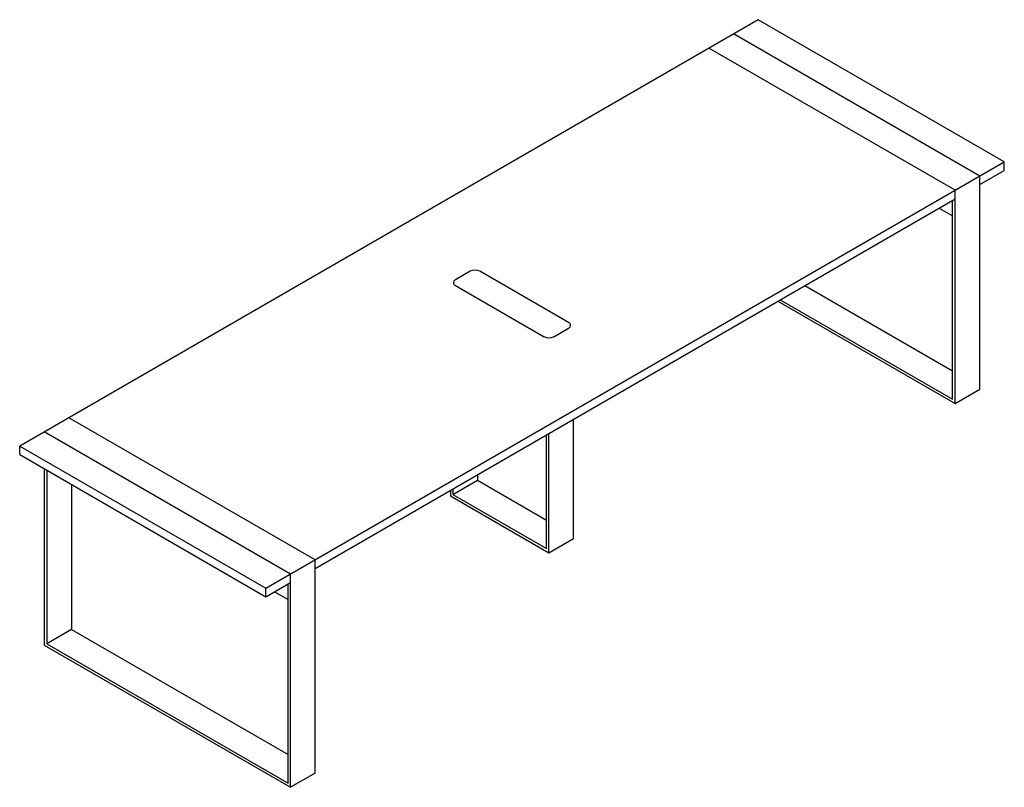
# Paper-space layout '_Isometric' of a CAD drawing. Header units: millimetres. Extents: x -2404 to 424, y -1653 to 551.
import ezdxf

# ---------------------------------------------------------------- set-up
doc = ezdxf.new("R2010")
doc.units = ezdxf.units.MM

psp = doc.layouts.new('_Isometric')

# ---------------------------------------------------------------- linework, layer by layer
at = {"color": 7, "linetype": 'Continuous', "lineweight": 25}
for p, q in [((-282.8, 551.1), (-2404.2, -673.5)), ((424.3, 142.9), (-282.8, 551.1)), ((353.6, 102.1), (-353.6, 510.3)), ((282.8, 61.3), (-424.3, 469.5)), ((-1697.1, -1081.7), (424.3, 142.9)), ((424.3, 118.4), (424.3, 142.9)), ((353.6, 77.6), (424.3, 118.4)), ((353.6, -510.3), (353.6, 102.1)), ((282.8, -551.1), (282.8, 61.3)), ((-1555.6, -1024.5), (282.8, 36.8)), ((275.8, -538.9), (275.8, 32.7)), ((236.9, 10.2), (275.8, -12.2)), ((-1110.2, -171.4), (-1152.6, -195.9)), ((-827.3, -318.3), (-1081.9, -171.4)), ((-1152.6, -212.2), (-898, -359.2)), ((-148.6, -212.3), (275.8, -457.2)), ((-219.3, -253.1), (275.8, -538.9)), ((-226.4, -257.2), (282.8, -551.1)), ((-869.7, -359.2), (-827.3, -334.7)), ((282.8, -551.1), (353.6, -510.3)), ((-1555.6, -1000.1), (-2262.7, -591.8)), ((-813.2, -938.9), (-813.2, -595.9)), ((-1626.3, -1040.9), (-2333.5, -632.7)), ((-891, -967.5), (-891, -640.8)), ((-883.9, -979.7), (-883.9, -636.8)), ((-2404.2, -698), (-2404.2, -673.5)), ((-2404.2, -673.5), (-1697.1, -1081.7)), ((-2404.2, -698), (-1697.1, -1106.2)), ((-2333.5, -738.8), (-2333.5, -1245.1)), ((-2326.4, -742.9), (-2326.4, -1241)), ((-1088.9, -755.1), (-1088.9, -771.6)), ((-2255.7, -783.7), (-2255.7, -1200.2)), ((-1159.7, -812.4), (-1088.9, -771.6)), ((-1088.9, -771.6), (-891, -885.9)), ((-1166.7, -800), (-1166.7, -816.5)), ((-1166.7, -816.5), (-883.9, -979.7)), ((-1159.7, -796), (-1159.7, -812.4)), ((-1159.7, -812.4), (-891, -967.5)), ((-883.9, -979.7), (-813.2, -938.9)), ((-1555.6, -1612.5), (-1555.6, -1000.1)), ((-1626.3, -1653.3), (-1626.3, -1040.9)), ((-1697.1, -1106.2), (-1626.3, -1065.4)), ((-1633.4, -1641), (-1633.4, -1069.4)), ((-1697.1, -1106.2), (-1697.1, -1081.7)), ((-1672.3, -1091.9), (-1633.4, -1114.4)), ((-2255.7, -1200.2), (-2326.4, -1241)), ((-2255.7, -1200.2), (-1633.4, -1559.4)), ((-2326.4, -1241), (-1633.4, -1641)), ((-2333.5, -1245.1), (-1626.3, -1653.3)), ((-1555.6, -1612.5), (-1626.3, -1653.3))]:
    psp.add_line(p, q, dxfattribs=at)
at = {"color": 7, "linetype": 'Continuous', "lineweight": 25, "flags": 128}
for points in [[(-1152.6, -195.9), (-1154.5, -197.1), (-1156, -198.5), (-1157.2, -200), (-1158, -201.6), (-1158.4, -203.2), (-1158.4, -204.9), (-1158, -206.5), (-1157.2, -208.1), (-1156, -209.6), (-1154.5, -211), (-1152.6, -212.2)], [(-1152.6, -195.9), (-1154.5, -197.1), (-1156, -198.5), (-1157.2, -200), (-1158, -201.6), (-1158.4, -203.2), (-1158.4, -204.9), (-1158, -206.5), (-1157.2, -208.1), (-1156, -209.6), (-1154.5, -211), (-1152.6, -212.2)], [(-827.3, -334.7), (-825.4, -333.4), (-823.9, -332), (-822.7, -330.5), (-821.9, -329), (-821.5, -327.3), (-821.5, -325.7), (-821.9, -324.1), (-822.7, -322.5), (-823.9, -321), (-825.4, -319.6), (-827.3, -318.3)], [(-827.3, -334.7), (-825.4, -333.4), (-823.9, -332), (-822.7, -330.5), (-821.9, -329), (-821.5, -327.3), (-821.5, -325.7), (-821.9, -324.1), (-822.7, -322.5), (-823.9, -321), (-825.4, -319.6), (-827.3, -318.3)]]:
    psp.add_lwpolyline(points, dxfattribs=at)
at = {"color": 7, "linetype": 'Continuous', "lineweight": 25}
for centre, start, end in [((-1096, -198.6), 62.4914, 117.5086), ((-883.9, -332), 242.4914, 297.5086)]:
    psp.add_arc(centre, 30.6, start, end, dxfattribs=at)

doc.saveas('drawing.dxf')
